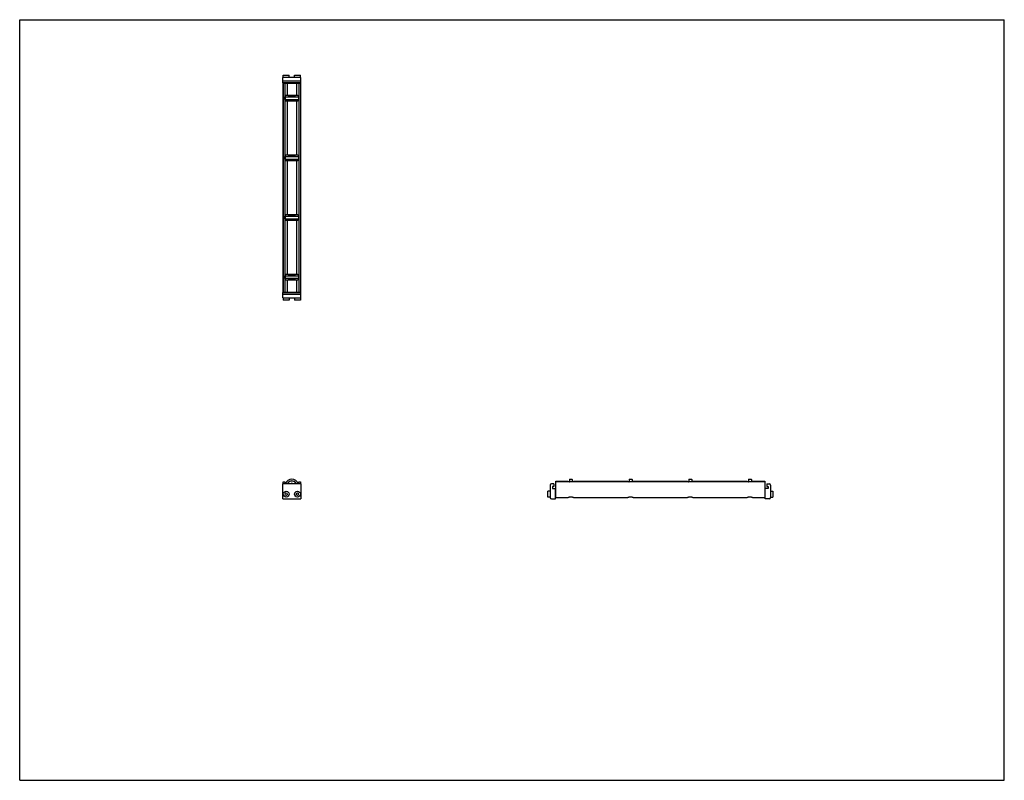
# Model space of a CAD drawing. Header units: inches. Extents: x 0 to 66, y 0 to 51.
import ezdxf

# ---------------------------------------------------------------- set-up
doc = ezdxf.new("R2010")
doc.units = ezdxf.units.IN
doc.header["$LTSCALE"] = 3.63
doc.header["$MEASUREMENT"] = 0
doc.layers.get('0').update_dxf_attribs({"linetype": 'CONTINUOUS'})
for name, color, linetype in [('240826_BL4', 7, 'CONTINUOUS'), ('240826_BL5', 7, 'CONTINUOUS'), ('240826_BL6', 7, 'CONTINUOUS'), ('240826_BL9', 7, 'CONTINUOUS'), ('240827_CAE_BL0', 7, 'CONTINUOUS'), ('240827_CAE_BL7', 7, 'CONTINUOUS'), ('2410WW_CAE_241014_BL10', 7, 'CONTINUOUS'), ('2436WW_243614_BL1', 7, 'CONTINUOUS'), ('X920693M_BL11', 7, 'CONTINUOUS'), ('X920693M_BL2', 7, 'CONTINUOUS'), ('X920693M_BL3', 7, 'CONTINUOUS'), ('X920693M_BL8', 7, 'CONTINUOUS')]:
    doc.layers.add(name, color=color, linetype=linetype)

# ---------------------------------------------------------------- blocks, each defined once
blk = doc.blocks.new('240827_CAE_BL0', base_point=(26.778, 25.796))
at = {"layer": '240827_CAE_BL0', "color": 7, "linetype": 'CONTINUOUS'}
for p, q in [((17.633, 32.714), (18.848, 32.714)), ((17.633, 32.354), (17.633, 32.714)), ((17.633, 32.604), (18.848, 32.604)), ((17.633, 32.354), (18.848, 32.354)), ((18.848, 32.354), (18.848, 32.714)), ((17.633, 18.878), (17.633, 19.878)), ((18.848, 19.878), (17.633, 19.878)), ((18.848, 19.878), (18.848, 18.878)), ((35.812, 19.878), (35.652, 19.878)), ((35.812, 19.878), (35.812, 19.706)), ((35.562, 19.788), (35.562, 18.968)), ((35.722, 19.706), (35.722, 19.575)), ((35.812, 19.706), (35.722, 19.706)), ((35.722, 19.575), (35.922, 19.575)), ((35.922, 18.878), (35.922, 19.575)), ((17.633, 18.878), (18.848, 18.878)), ((35.652, 18.878), (35.922, 18.878))]:
    blk.add_line(p, q, dxfattribs=at)
for centre, start, end in [((35.652, 19.788), 90, 180), ((35.652, 18.968), 180, 270)]:
    blk.add_arc(centre, 0.09, start, end, dxfattribs=at)
blk = doc.blocks.new('2436WW_243614_BL1', base_point=(33.789, 32.846))
at = {"layer": '2436WW_243614_BL1', "color": 7, "linetype": 'CONTINUOUS'}
for p, q in [((17.633, 46.736), (17.633, 32.736)), ((17.633, 46.736), (18.849, 46.736)), ((17.653, 46.736), (17.653, 32.736)), ((17.778, 46.736), (17.778, 45.849)), ((17.928, 46.736), (17.928, 45.924)), ((18.553, 46.736), (18.553, 45.924)), ((18.703, 46.736), (18.703, 45.849)), ((18.828, 46.736), (18.828, 32.736)), ((18.849, 32.736), (18.849, 46.736)), ((17.778, 45.623), (17.778, 41.849)), ((18.553, 45.924), (17.928, 45.924)), ((17.928, 45.548), (17.928, 41.924)), ((17.928, 45.548), (18.553, 45.548)), ((18.553, 45.548), (18.553, 41.924)), ((18.703, 45.623), (18.703, 41.849)), ((17.778, 41.623), (17.778, 37.849)), ((18.553, 41.924), (17.928, 41.924)), ((18.703, 41.623), (18.703, 37.849)), ((17.928, 41.548), (17.928, 37.924)), ((17.928, 41.548), (18.553, 41.548)), ((18.553, 41.548), (18.553, 37.924)), ((17.778, 37.623), (17.778, 33.849)), ((18.553, 37.924), (17.928, 37.924)), ((18.703, 37.623), (18.703, 33.849)), ((17.928, 37.548), (18.553, 37.548)), ((17.928, 37.548), (17.928, 33.924)), ((18.553, 37.548), (18.553, 33.924)), ((18.553, 33.924), (17.928, 33.924)), ((17.778, 33.623), (17.778, 32.736)), ((17.928, 33.548), (18.553, 33.548)), ((17.928, 33.548), (17.928, 32.736)), ((18.553, 33.548), (18.553, 32.736)), ((18.703, 33.623), (18.703, 32.736)), ((17.645, 32.736), (17.633, 32.736)), ((17.653, 32.736), (18.849, 32.736)), ((17.653, 19.878), (17.653, 20.002)), ((17.653, 20.002), (17.778, 20.002)), ((17.778, 20.002), (17.778, 19.878)), ((18.703, 19.878), (18.703, 20.002)), ((18.703, 20.002), (18.828, 20.002)), ((18.828, 20.002), (18.828, 19.878)), ((35.944, 18.957), (35.944, 20.065)), ((35.944, 20.065), (36.756, 20.065)), ((49.944, 20.002), (35.944, 20.002)), ((36.756, 20.065), (36.756, 20.002)), ((37.132, 20.002), (37.132, 20.065)), ((37.132, 20.065), (40.756, 20.065)), ((40.756, 20.065), (40.756, 20.002)), ((41.132, 20.002), (41.132, 20.065)), ((41.132, 20.065), (44.756, 20.065)), ((44.756, 20.065), (44.756, 20.002)), ((45.132, 20.065), (48.756, 20.065)), ((45.132, 20.002), (45.132, 20.065)), ((48.756, 20.065), (48.756, 20.002)), ((49.132, 20.065), (49.944, 20.065)), ((49.132, 20.002), (49.132, 20.065)), ((49.944, 20.065), (49.944, 18.957)), ((35.944, 18.957), (36.769, 18.957)), ((37.12, 18.957), (40.769, 18.957)), ((41.12, 18.957), (44.769, 18.957)), ((45.12, 18.957), (48.769, 18.957)), ((49.12, 18.957), (49.944, 18.957))]:
    blk.add_line(p, q, dxfattribs=at)
for centre, radius, start, end in [((17.928, 45.736), 0.188, 90, 270), ((18.553, 45.736), 0.188, 270, 90), ((17.928, 41.736), 0.188, 90, 270), ((18.553, 41.736), 0.188, 270, 90), ((17.928, 37.736), 0.188, 90, 270), ((18.553, 37.736), 0.188, 270, 90), ((17.928, 33.736), 0.188, 90, 270), ((18.553, 33.736), 0.188, 270, 90), ((18.241, 19.753), 0.312, 23.6154, 156.38684), ((18.241, 19.753), 0.161, 51.37723, 128.64672), ((17.866, 19.19), 0.233, 177.7393, 181.68744)]:
    blk.add_arc(centre, radius, start, end, dxfattribs=at)
for points, knots in [([(36.944, 18.993), (36.934, 18.993), (36.915, 18.992), (36.887, 18.988), (36.861, 18.982), (36.836, 18.976), (36.815, 18.969), (36.798, 18.963), (36.787, 18.96), (36.779, 18.958), (36.773, 18.957), (36.769, 18.957), (36.767, 18.957)], [0, 0, 0, 0, 0.160779, 0.318075, 0.467977, 0.607749, 0.734322, 0.844344, 0.891944, 0.933962, 0.970029, 1, 1, 1, 1]), ([(37.121, 18.957), (37.12, 18.957), (37.116, 18.957), (37.109, 18.958), (37.102, 18.96), (37.09, 18.963), (37.074, 18.969), (37.052, 18.976), (37.028, 18.982), (37.001, 18.988), (36.973, 18.992), (36.954, 18.993), (36.944, 18.993)], [0, 0, 0, 0, 0.02996, 0.066021, 0.108036, 0.15563, 0.265625, 0.392186, 0.531948, 0.681856, 0.83921, 1, 1, 1, 1]), ([(40.944, 18.993), (40.934, 18.993), (40.915, 18.992), (40.887, 18.988), (40.861, 18.982), (40.836, 18.976), (40.815, 18.969), (40.798, 18.963), (40.787, 18.96), (40.779, 18.958), (40.773, 18.957), (40.769, 18.957), (40.767, 18.957)], [0, 0, 0, 0, 0.160779, 0.318075, 0.467977, 0.607749, 0.734322, 0.844344, 0.891944, 0.933962, 0.970029, 1, 1, 1, 1]), ([(41.121, 18.957), (41.12, 18.957), (41.116, 18.957), (41.109, 18.958), (41.102, 18.96), (41.09, 18.963), (41.074, 18.969), (41.052, 18.976), (41.028, 18.982), (41.001, 18.988), (40.973, 18.992), (40.954, 18.993), (40.944, 18.993)], [0, 0, 0, 0, 0.02996, 0.066021, 0.108036, 0.15563, 0.265625, 0.392186, 0.531948, 0.681856, 0.83921, 1, 1, 1, 1]), ([(44.944, 18.993), (44.934, 18.993), (44.915, 18.992), (44.887, 18.988), (44.861, 18.982), (44.836, 18.976), (44.815, 18.969), (44.798, 18.963), (44.787, 18.96), (44.779, 18.958), (44.773, 18.957), (44.769, 18.957), (44.767, 18.957)], [0, 0, 0, 0, 0.160779, 0.318075, 0.467977, 0.607749, 0.734322, 0.844344, 0.891944, 0.933962, 0.970029, 1, 1, 1, 1]), ([(45.121, 18.957), (45.12, 18.957), (45.116, 18.957), (45.109, 18.958), (45.102, 18.96), (45.09, 18.963), (45.074, 18.969), (45.052, 18.976), (45.028, 18.982), (45.001, 18.988), (44.973, 18.992), (44.954, 18.993), (44.944, 18.993)], [0, 0, 0, 0, 0.02996, 0.066021, 0.108036, 0.15563, 0.265625, 0.392186, 0.531948, 0.681856, 0.83921, 1, 1, 1, 1]), ([(48.944, 18.993), (48.934, 18.993), (48.915, 18.992), (48.887, 18.988), (48.861, 18.982), (48.836, 18.976), (48.815, 18.969), (48.798, 18.963), (48.787, 18.96), (48.779, 18.958), (48.773, 18.957), (48.769, 18.957), (48.767, 18.957)], [0, 0, 0, 0, 0.160779, 0.318075, 0.467977, 0.607749, 0.734322, 0.844344, 0.891944, 0.933962, 0.970029, 1, 1, 1, 1]), ([(49.121, 18.957), (49.12, 18.957), (49.116, 18.957), (49.109, 18.958), (49.102, 18.96), (49.09, 18.963), (49.074, 18.969), (49.052, 18.976), (49.028, 18.982), (49.001, 18.988), (48.973, 18.992), (48.954, 18.993), (48.944, 18.993)], [0, 0, 0, 0, 0.02996, 0.066021, 0.108036, 0.15563, 0.265625, 0.392186, 0.531948, 0.681856, 0.83921, 1, 1, 1, 1])]:
    blk.add_open_spline(points, degree=3, knots=knots, dxfattribs=at)
blk = doc.blocks.new('X920693M_BL2', base_point=(17.866, 25.864))
at = {"layer": 'X920693M_BL2', "color": 7, "linetype": 'CONTINUOUS'}
for p, q in [((17.669, 32.354), (17.669, 32.196)), ((17.748, 32.714), (17.748, 32.736)), ((17.984, 32.714), (17.984, 32.736)), ((18.063, 32.354), (18.063, 32.196)), ((18.063, 32.196), (17.669, 32.196)), ((17.78, 19.218), (17.847, 19.279)), ((17.78, 19.218), (17.798, 19.129)), ((17.847, 19.279), (17.934, 19.25)), ((17.952, 19.161), (17.885, 19.101)), ((17.952, 19.161), (17.934, 19.25)), ((17.885, 19.101), (17.798, 19.129))]:
    blk.add_line(p, q, dxfattribs=at)
blk.add_circle((17.866, 19.19), 0.197, dxfattribs=at)
blk = doc.blocks.new('X920693M_BL3', base_point=(27.182, 25.864))
at = {"layer": 'X920693M_BL3', "color": 7, "linetype": 'CONTINUOUS'}
for p, q in [((18.419, 32.354), (18.419, 32.196)), ((18.498, 32.736), (18.498, 32.714)), ((18.734, 32.736), (18.734, 32.714)), ((18.813, 32.354), (18.813, 32.196)), ((18.813, 32.196), (18.419, 32.196)), ((18.537, 19.235), (18.616, 19.281)), ((18.537, 19.235), (18.537, 19.144)), ((18.616, 19.099), (18.537, 19.144)), ((18.616, 19.281), (18.695, 19.235)), ((18.695, 19.144), (18.616, 19.099)), ((18.695, 19.144), (18.695, 19.235)), ((35.405, 18.993), (35.405, 19.387)), ((35.562, 19.387), (35.405, 19.387)), ((35.922, 19.308), (35.944, 19.308)), ((35.562, 18.993), (35.405, 18.993)), ((35.922, 19.072), (35.944, 19.072))]:
    blk.add_line(p, q, dxfattribs=at)
blk.add_circle((18.616, 19.19), 0.197, dxfattribs=at)
blk = doc.blocks.new('240826_BL4', base_point=(27.433, 26.585))
at = {"layer": '240826_BL4', "color": 7, "linetype": 'CONTINUOUS'}
for p, q in [((17.803, 33.821), (17.803, 33.651)), ((17.818, 33.836), (18.663, 33.836)), ((17.991, 33.854), (17.988, 33.836)), ((17.991, 33.854), (18.491, 33.854)), ((18.491, 33.854), (18.494, 33.836)), ((18.678, 33.821), (18.678, 33.651)), ((18.663, 33.636), (17.818, 33.636)), ((17.988, 33.636), (17.991, 33.618)), ((18.491, 33.618), (17.991, 33.618)), ((18.494, 33.636), (18.491, 33.618)), ((36.826, 20.003), (36.844, 20.005)), ((36.844, 20.175), (36.844, 20.002)), ((36.859, 20.19), (37.029, 20.19)), ((37.044, 20.175), (37.044, 20.002)), ((37.062, 20.003), (37.044, 20.005))]:
    blk.add_line(p, q, dxfattribs=at)
for centre, radius, start, end in [((17.818, 33.821), 0.015, 90, 180), ((18.663, 33.821), 0.015, 0, 90), ((17.818, 33.651), 0.015, 180, 270), ((18.663, 33.651), 0.015, 270, 360), ((18.241, 19.753), 0.438, 16.6092, 163.3908), ((18.241, 19.753), 0.33, 22.27737, 157.72294), ((18.241, 19.753), 0.322, 22.85345, 157.14648), ((36.859, 20.175), 0.015, 90, 180), ((37.029, 20.175), 0.015, 0, 90)]:
    blk.add_arc(centre, radius, start, end, dxfattribs=at)
blk = doc.blocks.new('240826_BL5', base_point=(29.433, 28.928))
at = {"layer": '240826_BL5', "color": 7, "linetype": 'CONTINUOUS'}
for p, q in [((17.803, 37.821), (17.803, 37.651)), ((17.818, 37.836), (18.663, 37.836)), ((18.663, 37.636), (17.818, 37.636)), ((17.991, 37.854), (17.988, 37.836)), ((17.988, 37.636), (17.991, 37.618)), ((17.991, 37.854), (18.491, 37.854)), ((18.491, 37.854), (18.494, 37.836)), ((18.494, 37.636), (18.491, 37.618)), ((18.678, 37.821), (18.678, 37.651)), ((18.491, 37.618), (17.991, 37.618)), ((40.826, 20.003), (40.844, 20.005)), ((40.844, 20.175), (40.844, 20.002)), ((40.859, 20.19), (41.029, 20.19)), ((41.044, 20.175), (41.044, 20.002)), ((41.062, 20.003), (41.044, 20.005))]:
    blk.add_line(p, q, dxfattribs=at)
for centre, start, end in [((17.818, 37.821), 90, 180), ((17.818, 37.651), 180, 270), ((18.663, 37.821), 0, 90), ((18.663, 37.651), 270, 360), ((40.859, 20.175), 90, 180), ((41.029, 20.175), 0, 90)]:
    blk.add_arc(centre, 0.015, start, end, dxfattribs=at)
blk = doc.blocks.new('240826_BL6', base_point=(33.433, 32.928))
at = {"layer": '240826_BL6', "color": 7, "linetype": 'CONTINUOUS'}
for p, q in [((17.803, 45.821), (17.803, 45.651)), ((17.818, 45.836), (18.663, 45.836)), ((18.663, 45.636), (17.818, 45.636)), ((17.991, 45.854), (17.988, 45.836)), ((17.988, 45.636), (17.991, 45.618)), ((17.991, 45.854), (18.491, 45.854)), ((18.491, 45.618), (17.991, 45.618)), ((18.491, 45.854), (18.494, 45.836)), ((18.494, 45.636), (18.491, 45.618)), ((18.678, 45.821), (18.678, 45.651)), ((48.826, 20.003), (48.844, 20.005)), ((48.844, 20.175), (48.844, 20.002)), ((48.859, 20.19), (49.029, 20.19)), ((49.044, 20.175), (49.044, 20.002)), ((49.062, 20.003), (49.044, 20.005))]:
    blk.add_line(p, q, dxfattribs=at)
for centre, start, end in [((17.818, 45.821), 90, 180), ((17.818, 45.651), 180, 270), ((18.663, 45.821), 0, 90), ((18.663, 45.651), 270, 360), ((48.859, 20.175), 90, 180), ((49.029, 20.175), 0, 90)]:
    blk.add_arc(centre, 0.015, start, end, dxfattribs=at)
blk = doc.blocks.new('240827_CAE_BL7', base_point=(33.98, 32.998))
at = {"layer": '240827_CAE_BL7', "color": 7, "linetype": 'CONTINUOUS'}
for p, q in [((17.633, 46.758), (17.633, 47.118)), ((18.848, 47.118), (17.633, 47.118)), ((18.848, 46.868), (17.633, 46.868)), ((18.848, 46.758), (18.848, 47.118)), ((18.848, 46.758), (17.633, 46.758)), ((50.076, 19.878), (50.236, 19.878)), ((50.076, 19.878), (50.076, 19.706)), ((50.166, 19.575), (49.966, 19.575)), ((49.966, 18.878), (49.966, 19.575)), ((50.076, 19.706), (50.166, 19.706)), ((50.166, 19.706), (50.166, 19.575)), ((50.326, 19.788), (50.326, 18.968)), ((50.236, 18.878), (49.966, 18.878))]:
    blk.add_line(p, q, dxfattribs=at)
for centre, start, end in [((50.236, 19.788), 0, 90), ((50.236, 18.968), 270, 360)]:
    blk.add_arc(centre, 0.09, start, end, dxfattribs=at)
blk = doc.blocks.new('X920693M_BL8', base_point=(17.866, 47.006))
at = {"layer": 'X920693M_BL8', "color": 7, "linetype": 'CONTINUOUS'}
for p, q in [((17.669, 47.118), (17.669, 47.275)), ((17.669, 47.275), (18.063, 47.275)), ((18.063, 47.118), (18.063, 47.275)), ((17.748, 46.758), (17.748, 46.736)), ((17.984, 46.758), (17.984, 46.736))]:
    blk.add_line(p, q, dxfattribs=at)
blk = doc.blocks.new('240826_BL9', base_point=(31.433, 30.928))
at = {"layer": '240826_BL9', "color": 7, "linetype": 'CONTINUOUS'}
for p, q in [((17.803, 41.821), (17.803, 41.651)), ((17.818, 41.836), (18.663, 41.836)), ((18.663, 41.636), (17.818, 41.636)), ((17.991, 41.854), (17.988, 41.836)), ((17.988, 41.636), (17.991, 41.618)), ((17.991, 41.854), (18.491, 41.854)), ((18.491, 41.618), (17.991, 41.618)), ((18.491, 41.854), (18.494, 41.836)), ((18.494, 41.636), (18.491, 41.618)), ((18.678, 41.821), (18.678, 41.651)), ((44.826, 20.003), (44.844, 20.005)), ((44.844, 20.175), (44.844, 20.002)), ((44.859, 20.19), (45.029, 20.19)), ((45.044, 20.175), (45.044, 20.002)), ((45.062, 20.003), (45.044, 20.005))]:
    blk.add_line(p, q, dxfattribs=at)
for centre, start, end in [((17.818, 41.821), 90, 180), ((17.818, 41.651), 180, 270), ((18.663, 41.821), 0, 90), ((18.663, 41.651), 270, 360), ((44.859, 20.175), 90, 180), ((45.029, 20.175), 0, 90)]:
    blk.add_arc(centre, 0.015, start, end, dxfattribs=at)
blk = doc.blocks.new('2410WW_CAE_241014_BL10', base_point=(18.241, 32.838))
at = {"layer": '2410WW_CAE_241014_BL10', "color": 7, "linetype": 'CONTINUOUS'}
for p, q in [((18.086, 45.924), (18.086, 45.854)), ((18.086, 45.618), (18.086, 45.548)), ((18.396, 45.924), (18.396, 45.854)), ((18.396, 45.618), (18.396, 45.548)), ((18.086, 41.924), (18.086, 41.854)), ((18.086, 41.618), (18.086, 41.548)), ((18.396, 41.924), (18.396, 41.854)), ((18.396, 41.618), (18.396, 41.548)), ((18.086, 37.924), (18.086, 37.854)), ((18.396, 37.924), (18.396, 37.854)), ((18.086, 37.618), (18.086, 37.548)), ((18.396, 37.618), (18.396, 37.548)), ((18.086, 33.924), (18.086, 33.854)), ((18.396, 33.924), (18.396, 33.854)), ((18.086, 33.618), (18.086, 33.548)), ((18.396, 33.618), (18.396, 33.548))]:
    blk.add_line(p, q, dxfattribs=at)
blk.add_arc((18.241, 19.753), 0.155, 53.77344, 126.22656, dxfattribs=at)
blk = doc.blocks.new('X920693M_BL11', base_point=(34.451, 33.134))
at = {"layer": 'X920693M_BL11', "color": 7, "linetype": 'CONTINUOUS'}
for p, q in [((18.419, 47.118), (18.419, 47.275)), ((18.419, 47.275), (18.813, 47.275)), ((18.813, 47.118), (18.813, 47.275)), ((18.498, 46.758), (18.498, 46.736)), ((18.734, 46.758), (18.734, 46.736)), ((49.966, 19.308), (49.944, 19.308)), ((50.326, 19.387), (50.484, 19.387)), ((50.484, 19.387), (50.484, 18.993)), ((49.966, 19.072), (49.944, 19.072)), ((50.326, 18.993), (50.484, 18.993))]:
    blk.add_line(p, q, dxfattribs=at)

msp = doc.modelspace()

# ---------------------------------------------------------------- linework, layer by layer
at = {"color": 7, "linetype": 'CONTINUOUS'}
for p, q in [((0, 0), (0, 51)), ((0, 51), (66, 51)), ((66, 0), (66, 51)), ((0, 0), (66, 0))]:
    msp.add_line(p, q, dxfattribs=at)

# ---------------------------------------------------------------- block references
at = {"layer": '240826_BL4'}
msp.add_blockref('240826_BL4', (27.433, 26.585), dxfattribs=at)
at = {"layer": '240826_BL5'}
msp.add_blockref('240826_BL5', (29.433, 28.928), dxfattribs=at)
at = {"layer": '240826_BL6'}
msp.add_blockref('240826_BL6', (33.433, 32.928), dxfattribs=at)
at = {"layer": '240826_BL9'}
msp.add_blockref('240826_BL9', (31.433, 30.928), dxfattribs=at)
at = {"layer": '240827_CAE_BL0'}
msp.add_blockref('240827_CAE_BL0', (26.778, 25.796), dxfattribs=at)
at = {"layer": '240827_CAE_BL7'}
msp.add_blockref('240827_CAE_BL7', (33.98, 32.998), dxfattribs=at)
at = {"layer": '2410WW_CAE_241014_BL10'}
msp.add_blockref('2410WW_CAE_241014_BL10', (18.241, 32.838), dxfattribs=at)
at = {"layer": '2436WW_243614_BL1'}
msp.add_blockref('2436WW_243614_BL1', (33.789, 32.846), dxfattribs=at)
at = {"layer": 'X920693M_BL11'}
msp.add_blockref('X920693M_BL11', (34.451, 33.134), dxfattribs=at)
at = {"layer": 'X920693M_BL2'}
msp.add_blockref('X920693M_BL2', (17.866, 25.864), dxfattribs=at)
at = {"layer": 'X920693M_BL3'}
msp.add_blockref('X920693M_BL3', (27.182, 25.864), dxfattribs=at)
at = {"layer": 'X920693M_BL8'}
msp.add_blockref('X920693M_BL8', (17.866, 47.006), dxfattribs=at)

doc.saveas('drawing.dxf')
